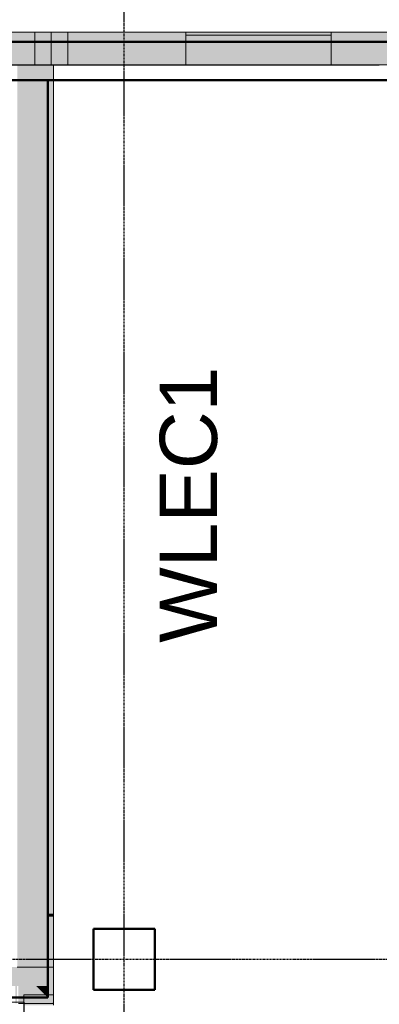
# Model space of a CAD drawing. Header units: inches. Extents: x -4126 to -1814, y 9773 to 12338.
# Tile 101 of 113: x -2528 to -2433, y 11835 to 12093. Entities that reach past the tile are written whole.
import ezdxf

# ---------------------------------------------------------------- set-up
doc = ezdxf.new("R2010")
doc.units = ezdxf.units.IN
doc.header["$MEASUREMENT"] = 0
doc.linetypes.add('Grid Line 1_2_', pattern=[0.875, 0.5, -0.125, 0.125, -0.125])
for name, color, linetype, lineweight in [('A-WALL', 113, 'Continuous', 13), ('I-WALL', 2, 'Continuous', 13), ('S-COLS', 52, 'Continuous', 9), ('S-FNDN', 32, 'Continuous', 13), ('S-GRID', 1, 'Continuous', 9)]:
    doc.layers.add(name, color=color, linetype=linetype, lineweight=lineweight)
doc.layers.add('LOAD_HATCH', color=8, linetype='Continuous')
doc.layers.add('loads', color=1, linetype='Continuous')
doc.styles.add('Arial', font='Arial.ttf', dxfattribs={"height": 18})

# ---------------------------------------------------------------- blocks, each defined once
blk = doc.blocks.new('CTR - 1st Phase - Shell_rvt-1-FRAMING PLAN - 1ST FLOOR')
at = {"layer": 'A-WALL', "lineweight": 5, "transparency": 33554585}
h = blk.add_hatch(color=13, dxfattribs=at)
h.paths.add_polyline_path([(-2641.24, 12087.19), (-2640.32, 12087.19), (-2640.32, 12089.69), (-2641.24, 12089.69)], flags=0)
h.paths.add_polyline_path([(-2519.41, 12087.19), (-2519.41, 12089.69), (-2632.32, 12089.69), (-2632.32, 12087.19), (-2586.24, 12087.19)], flags=0)
h = blk.add_hatch(color=13, dxfattribs=at)
h.paths.add_polyline_path([(-2138.91, 12087.19), (-2105.45, 12087.19), (-2105.45, 12089.69), (-2138.91, 12089.69), (-2138.91, 12087.59)], flags=0)
h.paths.add_polyline_path([(-2484.14, 12087.19), (-2484.14, 12089.69), (-2519.41, 12089.69), (-2519.41, 12087.19)], flags=0)
h.paths.add_polyline_path([(-2176.94, 12087.19), (-2176.94, 12089.69), (-2273.31, 12089.69), (-2273.31, 12087.19), (-2181.03, 12087.19)], flags=0)
h.paths.add_polyline_path([(-2446.11, 12087.19), (-2407.34, 12087.19), (-2407.34, 12089.69), (-2446.11, 12089.69)], flags=0)
h.paths.add_polyline_path([(-2369.31, 12087.19), (-2348.79, 12087.19), (-2348.79, 12089.69), (-2369.31, 12089.69)], flags=0)
h.paths.add_polyline_path([(-2312.66, 12087.19), (-2311.34, 12087.19), (-2311.34, 12089.69), (-2312.66, 12089.69)], flags=0)
for points in [[(-2446.11, 12087.19), (-2446.11, 12089.69), (-2484.14, 12089.69), (-2484.14, 12087.19), (-2451.17, 12087.19)], [(-2632.32, 12081.06), (-2528.32, 12081.06), (-2528.32, 12081.19), (-2519.41, 12081.19), (-2519.41, 12087.19), (-2641.24, 12087.19), (-2641.24, 12081.69), (-2632.32, 12081.69)], [(-2481.34, 12081.19), (-2446.11, 12081.19), (-2446.11, 12087.19), (-2484.14, 12087.19), (-2484.14, 12081.19), (-2481.38, 12081.19)], [(-2519.41, 12081.06), (-2518.82, 12081.06), (-2518.82, 12081.19), (-2519.41, 12081.19)], [(-2481.42, 12081.06), (-2480.96, 12081.06), (-2480.96, 12081.19), (-2481.8, 12081.19), (-2481.8, 12081.06)]]:
    blk.add_hatch(color=13, dxfattribs=at).paths.add_polyline_path(points, flags=0)
h = blk.add_hatch(color=13, dxfattribs=at)
h.paths.add_polyline_path([(-2138.91, 12081.06), (-2105.45, 12081.06), (-2105.45, 12087.19), (-2138.91, 12087.19), (-2138.91, 12082.68)], flags=0)
h.paths.add_polyline_path([(-2185.32, 12081.06), (-2185.32, 12082.68), (-2176.94, 12082.68), (-2176.94, 12087.19), (-2273.31, 12087.19), (-2273.31, 12081.19), (-2194.09, 12081.19), (-2194.09, 12081.06)], flags=0)
h.paths.add_polyline_path([(-2433.5, 12081.19), (-2407.34, 12081.19), (-2407.34, 12087.19), (-2446.11, 12087.19), (-2446.11, 12081.19), (-2433.54, 12081.19)], flags=0)
h.paths.add_polyline_path([(-2519.41, 12081.19), (-2484.14, 12081.19), (-2484.14, 12087.19), (-2519.41, 12087.19), (-2519.41, 12084.16)], flags=0)
h.paths.add_polyline_path([(-2349.87, 12081.19), (-2348.79, 12081.19), (-2348.79, 12087.19), (-2369.31, 12087.19), (-2369.31, 12081.19), (-2351.26, 12081.19)], flags=0)
h.paths.add_polyline_path([(-2312.66, 12081.19), (-2311.34, 12081.19), (-2311.34, 12087.19), (-2312.66, 12087.19), (-2312.66, 12085.26)], flags=0)
h = blk.add_hatch(color=13, dxfattribs=at)
h.paths.add_polyline_path([(-2348.79, 12081.06), (-2348.79, 12081.19), (-2369.31, 12081.19), (-2369.31, 12081.06), (-2349.87, 12081.06)], flags=0)
h.paths.add_polyline_path([(-2484.14, 12081.06), (-2484.14, 12081.19), (-2518.82, 12081.19), (-2518.82, 12081.06)], flags=0)
h.paths.add_polyline_path([(-2194.5, 12081.06), (-2194.5, 12081.19), (-2194.93, 12081.19), (-2194.93, 12081.06)], flags=0)
h.paths.add_polyline_path([(-2446.11, 12081.06), (-2434.74, 12081.06), (-2434.74, 12081.19), (-2446.11, 12081.19)], flags=0)
h.paths.add_polyline_path([(-2195.33, 12081.06), (-2195.33, 12081.19), (-2240.73, 12081.19), (-2240.73, 12081.06)], flags=0)
h.paths.add_polyline_path([(-2434.34, 12081.06), (-2433.91, 12081.06), (-2433.91, 12081.19), (-2434.34, 12081.19)], flags=0)
h.paths.add_polyline_path([(-2241.12, 12081.06), (-2241.12, 12081.19), (-2241.55, 12081.19), (-2241.55, 12081.06)], flags=0)
h.paths.add_polyline_path([(-2433.08, 12081.06), (-2432.65, 12081.06), (-2432.65, 12081.19), (-2433.08, 12081.19)], flags=0)
h.paths.add_polyline_path([(-2242.39, 12081.06), (-2242.39, 12081.19), (-2242.82, 12081.19), (-2242.82, 12081.06)], flags=0)
h.paths.add_polyline_path([(-2432.26, 12081.06), (-2407.34, 12081.06), (-2407.34, 12081.19), (-2432.26, 12081.19)], flags=0)
h.paths.add_polyline_path([(-2243.21, 12081.06), (-2243.21, 12081.19), (-2273.31, 12081.19), (-2273.31, 12081.06)], flags=0)
h.paths.add_polyline_path([(-2312.66, 12081.06), (-2311.34, 12081.1), (-2311.34, 12081.19), (-2312.66, 12081.19)], flags=0)
h = blk.add_hatch(color=13, dxfattribs=at)
h.paths.add_polyline_path([(-2480.96, 12081.06), (-2480.53, 12081.06), (-2480.53, 12081.19), (-2480.96, 12081.19)], flags=0)
h.paths.add_polyline_path([(-2484.14, 12081.06), (-2482.62, 12081.06), (-2482.62, 12081.19), (-2484.14, 12081.19)], flags=0)
h.paths.add_polyline_path([(-2446.11, 12081.06), (-2446.11, 12081.19), (-2480.14, 12081.19), (-2480.14, 12081.06), (-2451.17, 12081.06)], flags=0)
h.paths.add_polyline_path([(-2481.8, 12081.06), (-2481.8, 12081.19), (-2482.23, 12081.19), (-2482.23, 12081.06)], flags=0)
h = blk.add_hatch(color=13, dxfattribs=at)
h.paths.add_polyline_path([(-2480.14, 12081.06), (-2480.14, 12081.19), (-2480.53, 12081.19), (-2480.53, 12081.06)], flags=0)
h.paths.add_polyline_path([(-2482.62, 12081.06), (-2482.23, 12081.06), (-2482.23, 12081.19), (-2482.62, 12081.19)], flags=0)
h = blk.add_hatch(color=13, dxfattribs=at)
h.paths.add_polyline_path([(-2243.21, 12081.06), (-2242.82, 12081.06), (-2242.82, 12081.19), (-2243.21, 12081.19)], flags=0)
h.paths.add_polyline_path([(-2240.73, 12081.06), (-2240.73, 12081.19), (-2241.12, 12081.19), (-2241.12, 12081.06)], flags=0)
h.paths.add_polyline_path([(-2434.74, 12081.06), (-2434.34, 12081.06), (-2434.34, 12081.19), (-2434.74, 12081.19)], flags=0)
h.paths.add_polyline_path([(-2194.93, 12081.06), (-2194.93, 12081.19), (-2195.33, 12081.19), (-2195.33, 12081.06)], flags=0)
h.paths.add_polyline_path([(-2432.65, 12081.06), (-2432.26, 12081.06), (-2432.26, 12081.19), (-2432.65, 12081.19)], flags=0)
h = blk.add_hatch(color=13, dxfattribs=at)
h.paths.add_polyline_path([(-2194.5, 12081.06), (-2194.09, 12081.06), (-2194.13, 12081.19), (-2194.5, 12081.19)], flags=0)
h.paths.add_polyline_path([(-2433.5, 12081.06), (-2433.08, 12081.06), (-2433.08, 12081.19), (-2433.91, 12081.19), (-2433.91, 12081.06), (-2433.54, 12081.06)], flags=0)
h.paths.add_polyline_path([(-2241.93, 12081.06), (-2241.55, 12081.06), (-2241.55, 12081.19), (-2242.39, 12081.19), (-2242.39, 12081.06), (-2241.97, 12081.06)], flags=0)
at = {"layer": 'A-WALL', "color": 253}
for p, q in [((-2519.41, 12089.69), (-2632.32, 12089.69)), ((-2348.79, 12089.69), (-2519.41, 12089.69)), ((-2519.41, 12089.69), (-2519.41, 12087.19)), ((-2482.62, 12081.06), (-2482.23, 12081.06)), ((-2482.23, 12081.06), (-2482.62, 12081.06)), ((-2481.8, 12081.06), (-2481.42, 12081.06)), ((-2481.42, 12081.06), (-2481.8, 12081.06)), ((-2481.34, 12081.06), (-2480.96, 12081.06)), ((-2480.96, 12081.06), (-2481.34, 12081.06)), ((-2480.53, 12081.06), (-2480.14, 12081.06)), ((-2480.14, 12081.06), (-2480.53, 12081.06)), ((-2434.34, 12081.06), (-2434.74, 12081.06)), ((-2433.54, 12081.06), (-2433.91, 12081.06))]:
    blk.add_line(p, q, dxfattribs=at)
at = {"layer": 'A-WALL', "color": 33}
for p, q in [((-2632.32, 12089.69), (-2523.72, 12089.69)), ((-2523.72, 12088.94), (-2523.72, 12089.69)), ((-2523.72, 12089.69), (-2523.72, 12087.19)), ((-2523.72, 12089.69), (-2519.41, 12089.69)), ((-2523.72, 12087.19), (-2523.72, 12088.94)), ((-2519.41, 12087.19), (-2519.41, 12089.69)), ((-2519.41, 12089.69), (-2515.1, 12089.69)), ((-2515.1, 12089.69), (-2484.14, 12089.69)), ((-2515.1, 12089.69), (-2515.1, 12087.19)), ((-2515.1, 12089.69), (-2515.1, 12087.19)), ((-2484.14, 12089.69), (-2446.11, 12089.69)), ((-2446.11, 12089.69), (-2484.14, 12089.69)), ((-2484.14, 12089.69), (-2484.14, 12087.19)), ((-2484.14, 12088.94), (-2484.14, 12089.69)), ((-2446.11, 12088.94), (-2484.14, 12088.94)), ((-2484.14, 12088.94), (-2446.11, 12088.94)), ((-2484.14, 12087.19), (-2484.14, 12088.94)), ((-2446.11, 12089.69), (-2407.34, 12089.69)), ((-2446.11, 12088.94), (-2446.11, 12089.69)), ((-2446.11, 12087.19), (-2446.11, 12089.69)), ((-2446.11, 12088.94), (-2446.11, 12087.19)), ((-2523.72, 12081.19), (-2523.72, 12087.19)), ((-2523.72, 12087.19), (-2523.72, 12081.19)), ((-2519.41, 12081.19), (-2519.41, 12087.19)), ((-2515.1, 12087.19), (-2515.1, 12081.19)), ((-2515.1, 12087.19), (-2515.1, 12081.19)), ((-2484.14, 12087.19), (-2484.14, 12081.19)), ((-2484.14, 12081.19), (-2484.14, 12087.19)), ((-2446.11, 12087.19), (-2446.11, 12081.19)), ((-2446.11, 12081.19), (-2446.11, 12087.19)), ((-2519.41, 12081.06), (-2519.41, 12081.19)), ((-2515.1, 12081.19), (-2515.1, 12081.06)), ((-2515.1, 12081.19), (-2515.1, 12081.06)), ((-2484.14, 12081.19), (-2484.14, 12081.06)), ((-2484.14, 12081.06), (-2484.14, 12081.19)), ((-2446.11, 12081.19), (-2446.11, 12081.06)), ((-2446.11, 12081.06), (-2446.11, 12081.19)), ((-2519.41, 12081.06), (-2520.32, 12081.06)), ((-2518.83, 12081.06), (-2519.41, 12081.06)), ((-2515.1, 12081.06), (-2518.83, 12081.06)), ((-2484.14, 12081.06), (-2515.1, 12081.06)), ((-2484.14, 12081.06), (-2482.62, 12081.06)), ((-2482.62, 12081.06), (-2484.14, 12081.06)), ((-2482.23, 12081.06), (-2482.62, 12081.06)), ((-2482.23, 12081.06), (-2481.8, 12081.06)), ((-2481.8, 12081.06), (-2482.23, 12081.06)), ((-2481.42, 12081.06), (-2481.8, 12081.06)), ((-2480.96, 12081.06), (-2481.34, 12081.06)), ((-2480.96, 12081.06), (-2480.53, 12081.06)), ((-2480.53, 12081.06), (-2480.96, 12081.06)), ((-2480.14, 12081.06), (-2480.53, 12081.06)), ((-2480.14, 12081.06), (-2446.11, 12081.06)), ((-2446.11, 12081.06), (-2480.14, 12081.06)), ((-2434.74, 12081.06), (-2446.11, 12081.06)), ((-2433.91, 12081.06), (-2434.34, 12081.06))]:
    blk.add_line(p, q, dxfattribs=at)
at = {"layer": 'A-WALL', "color": 23}
for p, q in [((-2484.14, 12089.69), (-2446.11, 12089.69)), ((-2523.72, 12081.06), (-2523.72, 12081.19)), ((-2523.72, 12081.19), (-2523.72, 12081.06)), ((-2523.72, 12081.06), (-2528.32, 12081.06)), ((-2520.32, 12081.06), (-2523.72, 12081.06)), ((-2482.62, 12081.06), (-2484.14, 12081.06)), ((-2481.8, 12081.06), (-2482.23, 12081.06)), ((-2480.53, 12081.06), (-2480.96, 12081.06)), ((-2446.11, 12081.06), (-2480.14, 12081.06))]:
    blk.add_line(p, q, dxfattribs=at)
at = {"layer": 'A-WALL', "color": 9}
for p, q in [((-2519.41, 12087.19), (-2519.41, 12081.19)), ((-2519.41, 12081.19), (-2519.41, 12081.06)), ((-2640.32, 12081.06), (-2520.32, 12081.06)), ((-2520.32, 12081.06), (-2519.41, 12081.06)), ((-2519.41, 12081.06), (-2482.62, 12081.06)), ((-2482.62, 12081.06), (-2482.23, 12081.06)), ((-2482.23, 12081.06), (-2481.42, 12081.06)), ((-2481.34, 12081.06), (-2480.53, 12081.06)), ((-2480.53, 12081.06), (-2480.14, 12081.06)), ((-2480.14, 12081.06), (-2434.74, 12081.06)), ((-2434.74, 12081.06), (-2434.34, 12081.06)), ((-2434.34, 12081.06), (-2433.54, 12081.06))]:
    blk.add_line(p, q, dxfattribs=at)
blk = doc.blocks.new('CTR - 1st Phase - Common Walls_rvt-1-FRAMING PLAN - 1ST FLOOR')
at = {"layer": 'I-WALL', "lineweight": 5, "transparency": 33554585}
for points in [[(-2520.32, 11837.19), (-2521.07, 11837.94), (-2526.57, 11837.94), (-2526.57, 11837.19)], [(-2519.11, 11835.98), (-2518.82, 11835.98), (-2518.82, 11837.94), (-2520.32, 11837.94), (-2520.32, 11837.19), (-2526.57, 11837.19), (-2526.57, 11835.98), (-2520.32, 11835.98)], [(-2520.32, 11837.19), (-2520.32, 11837.94), (-2521.07, 11837.94)], [(-2518.82, 11835.69), (-2519.11, 11835.98), (-2526.57, 11835.98), (-2526.57, 11835.69)], [(-2518.82, 11835.19), (-2518.82, 11835.69), (-2526.57, 11835.69), (-2526.57, 11835.19)], [(-2518.82, 11835.69), (-2518.82, 11835.98), (-2519.11, 11835.98)]]:
    blk.add_hatch(color=8, dxfattribs=at).paths.add_polyline_path(points, flags=0)
at = {"layer": 'I-WALL', "color": 9}
for p, q in [((-2526.57, 11837.94), (-2526.57, 11837.19)), ((-2526.57, 11837.94), (-2520.32, 11837.94)), ((-2526.57, 11837.19), (-2526.57, 11835.19)), ((-2520.32, 11837.94), (-2518.82, 11837.94)), ((-2518.82, 11835.19), (-2518.82, 11837.94))]:
    blk.add_line(p, q, dxfattribs=at)
at = {"layer": 'I-WALL', "color": 253}
for p, q in [((-2526.57, 11837.19), (-2526.57, 11837.94)), ((-2521.07, 11837.94), (-2526.57, 11837.94)), ((-2526.57, 11835.98), (-2526.57, 11837.19)), ((-2520.32, 11837.94), (-2521.07, 11837.94)), ((-2518.82, 11837.94), (-2520.32, 11837.94)), ((-2518.82, 11837.94), (-2518.82, 11835.98)), ((-2526.57, 11835.69), (-2526.57, 11835.98)), ((-2526.57, 11835.19), (-2526.57, 11835.69)), ((-2518.82, 11835.98), (-2518.82, 11835.69)), ((-2518.82, 11835.69), (-2518.82, 11835.19))]:
    blk.add_line(p, q, dxfattribs=at)
blk = doc.blocks.new('CTR - 1st Phase -Stairs _ Elevators_rvt-1-FRAMING PLAN - 1ST FLOOR')
at = {"layer": 'I-WALL', "lineweight": 5, "transparency": 33554585}
for points in [[(-2520.32, 12081.06), (-2520.32, 12081.19), (-2528.32, 12081.19), (-2528.32, 12081.06)], [(-2519.41, 12081.06), (-2519.41, 12081.19), (-2520.32, 12081.19), (-2520.32, 12081.06)], [(-2520.32, 11859.19), (-2520.32, 12081.06), (-2528.32, 12081.06), (-2528.32, 11859.19), (-2520.75, 11859.19)], [(-2519.41, 12077.19), (-2518.82, 12077.19), (-2518.83, 12081.06), (-2520.32, 12081.06), (-2520.32, 12077.19)], [(-2520.32, 11859.19), (-2518.82, 11859.19), (-2518.82, 12077.19), (-2520.32, 12077.19), (-2520.32, 11907.56)], [(-2520.32, 11858.4), (-2520.32, 11859.19), (-2528.32, 11859.19), (-2528.32, 11858.4), (-2520.64, 11858.4)], [(-2528.32, 11845.19), (-2520.32, 11845.19), (-2520.32, 11858.4), (-2528.32, 11858.4)], [(-2518.82, 11858.4), (-2518.82, 11859.19), (-2520.32, 11859.19), (-2520.32, 11858.4)], [(-2518.82, 11854.19), (-2518.82, 11858.4), (-2520.32, 11858.4), (-2520.32, 11854.19), (-2520.06, 11854.19)], [(-2518.82, 11845.19), (-2518.82, 11854.19), (-2520.32, 11854.19), (-2520.32, 11845.19)], [(-2518.82, 11840.19), (-2518.82, 11845.19), (-2520.32, 11845.19), (-2520.32, 11840.19)], [(-2520.32, 11837.94), (-2520.32, 11840.19), (-2523.32, 11840.19), (-2521.07, 11837.94)]]:
    blk.add_hatch(color=8, dxfattribs=at).paths.add_polyline_path(points, flags=0)
h = blk.add_hatch(color=8, dxfattribs=at)
h.paths.add_polyline_path([(-2625.02, 11840.19), (-2624.32, 11840.19), (-2624.32, 11845.19), (-2632.32, 11845.19), (-2636.32, 11841.19), (-2636.32, 11840.19), (-2625.07, 11840.19)], flags=0)
h.paths.add_polyline_path([(-2577.14, 11840.19), (-2523.32, 11840.19), (-2528.32, 11845.19), (-2584.32, 11845.19), (-2584.32, 11840.19), (-2577.18, 11840.19)], flags=0)
h = blk.add_hatch(color=8, dxfattribs=at)
h.paths.add_polyline_path([(-2523.32, 11840.19), (-2520.32, 11840.19), (-2520.32, 11845.19), (-2528.32, 11845.19), (-2528.02, 11844.89)], flags=0)
h.paths.add_polyline_path([(-2636.32, 11841.19), (-2632.32, 11845.19), (-2636.32, 11845.19)], flags=0)
h = blk.add_hatch(color=8, dxfattribs=at)
h.paths.add_polyline_path([(-2632.45, 11835.98), (-2626.26, 11835.98), (-2626.26, 11837.19), (-2632.45, 11837.19), (-2632.45, 11836.36)], flags=0)
h.paths.add_polyline_path([(-2528.41, 11835.98), (-2528.41, 11837.19), (-2528.84, 11837.19), (-2528.84, 11835.98)], flags=0)
h.paths.add_polyline_path([(-2526.57, 11835.98), (-2526.57, 11837.19), (-2528.02, 11837.19), (-2528.02, 11835.98)], flags=0)
h.paths.add_polyline_path([(-2625.44, 11835.98), (-2625.44, 11837.19), (-2625.87, 11837.19), (-2625.87, 11835.98)], flags=0)
h.paths.add_polyline_path([(-2640.32, 11835.98), (-2640.2, 11835.98), (-2640.2, 11837.19), (-2640.32, 11837.19)], flags=0)
h.paths.add_polyline_path([(-2624.61, 11835.98), (-2624.32, 11835.98), (-2624.32, 11837.19), (-2624.61, 11837.19), (-2624.61, 11837.02)], flags=0)
h.paths.add_polyline_path([(-2584.32, 11835.98), (-2578.38, 11835.98), (-2578.38, 11837.19), (-2584.32, 11837.19)], flags=0)
h.paths.add_polyline_path([(-2529.68, 11835.98), (-2529.68, 11837.19), (-2530.11, 11837.19), (-2530.11, 11835.98)], flags=0)
h.paths.add_polyline_path([(-2530.5, 11835.98), (-2530.5, 11837.19), (-2575.9, 11837.19), (-2575.9, 11835.98)], flags=0)
h.paths.add_polyline_path([(-2577.99, 11835.98), (-2577.56, 11835.98), (-2577.56, 11837.19), (-2577.99, 11837.19)], flags=0)
h.paths.add_polyline_path([(-2576.3, 11835.98), (-2576.3, 11837.19), (-2576.73, 11837.19), (-2576.73, 11835.98)], flags=0)
h.paths.add_polyline_path([(-2518.82, 11837.94), (-2518.82, 11840.19), (-2520.32, 11840.19), (-2520.32, 11837.94)], flags=0)
h = blk.add_hatch(color=8, dxfattribs=at)
h.paths.add_polyline_path([(-2624.32, 11837.19), (-2624.32, 11840.19), (-2624.61, 11840.19), (-2624.61, 11837.19)], flags=0)
h.paths.add_polyline_path([(-2528.41, 11837.19), (-2528.41, 11840.19), (-2528.84, 11840.19), (-2528.84, 11837.19)], flags=0)
h.paths.add_polyline_path([(-2632.32, 11837.19), (-2626.26, 11837.19), (-2626.26, 11840.19), (-2636.32, 11840.19), (-2636.32, 11837.94), (-2632.45, 11837.94), (-2632.45, 11837.19)], flags=0)
h.paths.add_polyline_path([(-2526.57, 11837.19), (-2526.57, 11837.94), (-2521.07, 11837.94), (-2523.32, 11840.19), (-2528.02, 11840.19), (-2528.02, 11837.19)], flags=0)
h.paths.add_polyline_path([(-2575.9, 11837.19), (-2530.5, 11837.19), (-2530.5, 11840.19), (-2575.9, 11840.19)], flags=0)
h.paths.add_polyline_path([(-2625.87, 11837.19), (-2625.44, 11837.19), (-2625.44, 11840.19), (-2625.87, 11840.19)], flags=0)
h.paths.add_polyline_path([(-2576.3, 11837.19), (-2576.3, 11840.19), (-2576.73, 11840.19), (-2576.73, 11837.19)], flags=0)
h.paths.add_polyline_path([(-2584.32, 11837.19), (-2578.38, 11837.19), (-2578.38, 11840.19), (-2584.32, 11840.19)], flags=0)
h.paths.add_polyline_path([(-2577.99, 11837.19), (-2577.56, 11837.19), (-2577.56, 11840.19), (-2577.99, 11840.19)], flags=0)
h.paths.add_polyline_path([(-2529.68, 11837.19), (-2529.68, 11840.19), (-2530.11, 11840.19), (-2530.11, 11837.19)], flags=0)
h = blk.add_hatch(color=8, dxfattribs=at)
h.paths.add_polyline_path([(-2577.56, 11835.69), (-2577.56, 11835.98), (-2577.99, 11835.98), (-2577.99, 11835.69)], flags=0)
h.paths.add_polyline_path([(-2528.41, 11835.69), (-2528.41, 11835.98), (-2528.84, 11835.98), (-2528.84, 11835.69)], flags=0)
h.paths.add_polyline_path([(-2578.38, 11835.69), (-2578.38, 11835.98), (-2584.32, 11835.98), (-2584.32, 11835.69)], flags=0)
h.paths.add_polyline_path([(-2526.57, 11835.69), (-2526.57, 11835.98), (-2528.02, 11835.98), (-2528.02, 11835.69)], flags=0)
h.paths.add_polyline_path([(-2624.32, 11835.69), (-2624.32, 11835.98), (-2624.61, 11835.98), (-2624.61, 11835.69)], flags=0)
h.paths.add_polyline_path([(-2576.73, 11835.69), (-2576.3, 11835.69), (-2576.3, 11835.98), (-2576.73, 11835.98)], flags=0)
h.paths.add_polyline_path([(-2529.68, 11835.69), (-2529.68, 11835.98), (-2530.11, 11835.98), (-2530.11, 11835.69)], flags=0)
h.paths.add_polyline_path([(-2575.9, 11835.69), (-2530.5, 11835.69), (-2530.5, 11835.98), (-2575.9, 11835.98)], flags=0)
h.paths.add_polyline_path([(-2626.26, 11835.69), (-2626.26, 11835.98), (-2632.45, 11835.98), (-2632.45, 11835.69)], flags=0)
h.paths.add_polyline_path([(-2640.2, 11835.69), (-2640.2, 11835.98), (-2640.32, 11835.98), (-2640.32, 11835.69)], flags=0)
h.paths.add_polyline_path([(-2625.44, 11835.69), (-2625.44, 11835.98), (-2625.87, 11835.98), (-2625.87, 11835.69)], flags=0)
at = {"layer": 'I-WALL', "color": 33}
for p, q in [((-2528.32, 12081.19), (-2520.32, 12081.19)), ((-2520.32, 12081.19), (-2519.41, 12081.19)), ((-2518.82, 12081.19), (-2520.32, 12081.19)), ((-2518.82, 12081.19), (-2518.82, 12081.06))]:
    blk.add_line(p, q, dxfattribs=at)
at = {"layer": 'I-WALL', "color": 23}
blk.add_line((-2520.32, 12081.19), (-2528.32, 12081.19), dxfattribs=at)
at = {"layer": 'I-WALL', "color": 9}
for p, q in [((-2519.41, 12081.19), (-2518.82, 12081.19)), ((-2518.82, 12077.19), (-2518.82, 12081.19)), ((-2518.82, 11859.19), (-2518.82, 12077.19)), ((-2518.82, 11854.19), (-2518.82, 11859.19)), ((-2518.82, 11845.19), (-2518.82, 11854.19)), ((-2518.82, 11845.19), (-2518.82, 11840.19)), ((-2518.82, 11840.19), (-2518.82, 11835.69)), ((-2528.02, 11835.69), (-2518.82, 11835.69))]:
    blk.add_line(p, q, dxfattribs=at)
at = {"layer": 'I-WALL', "color": 253}
for p, q in [((-2518.82, 12081.06), (-2518.82, 12077.19)), ((-2518.82, 12077.19), (-2518.82, 11859.19)), ((-2518.82, 11859.19), (-2518.82, 11858.4)), ((-2518.82, 11858.4), (-2518.82, 11854.19)), ((-2518.82, 11854.19), (-2518.82, 11845.19)), ((-2528.32, 11845.19), (-2520.32, 11845.19)), ((-2528.32, 11845.19), (-2520.32, 11845.19)), ((-2520.32, 11845.19), (-2518.82, 11845.19)), ((-2520.32, 11845.19), (-2518.82, 11845.19)), ((-2518.82, 11840.19), (-2518.82, 11845.19)), ((-2518.82, 11837.94), (-2518.82, 11840.19)), ((-2518.82, 11835.98), (-2518.82, 11837.94)), ((-2526.57, 11835.69), (-2528.02, 11835.69)), ((-2518.82, 11835.69), (-2526.57, 11835.69)), ((-2518.82, 11835.69), (-2518.82, 11835.98))]:
    blk.add_line(p, q, dxfattribs=at)
blk = doc.blocks.new('034100 - Precast Structural Concrete - Column - Corbels - 16_x16_-V1-FRAMING PLAN - 1ST FLOOR')
at = {"layer": 'S-COLS'}
for p, q in [((-8.91, 8.98), (-8.98, 8.98)), ((-8.98, 8.98), (-8.98, -7.02)), ((6.94, 8.98), (-8.91, 8.98)), ((7.02, 8.98), (6.94, 8.98)), ((7.02, -7.02), (7.02, 8.98)), ((-8.98, -7.02), (-8.91, -7.02)), ((-8.91, -7.02), (6.94, -7.02)), ((6.94, -7.02), (7.02, -7.02))]:
    blk.add_line(p, q, dxfattribs=at)
at = {"layer": 'S-COLS', "lineweight": 50}
for p, q in [((-8.98, -7.02), (-8.98, 8.98)), ((-8.98, 8.98), (-8.91, 8.98)), ((-8.91, 8.98), (6.94, 8.98)), ((6.94, 8.98), (7.02, 8.98)), ((7.02, 8.98), (7.02, -7.02)), ((-8.91, -7.02), (-8.98, -7.02)), ((6.94, -7.02), (-8.91, -7.02)), ((7.02, -7.02), (6.94, -7.02))]:
    blk.add_line(p, q, dxfattribs=at)

msp = doc.modelspace()

# ---------------------------------------------------------------- hatches: boundary and pattern name
at = {"layer": 'LOAD_HATCH'}
h = msp.add_hatch(dxfattribs=at)
h.set_pattern_fill('ANSI34', color=256, scale=50, angle=45, style=0)
h.paths.add_polyline_path([(-2706.074, 11717.614), (-2704.324, 12077.189), (-2636.324, 12077.189), (-2636.324, 11907.189), (-2636.324, 11837.189), (-2526.574, 11835.977), (-2525.949, 11722.014)])

# ---------------------------------------------------------------- linework, layer by layer
at = {"layer": 'A-WALL', "lineweight": 50}
for p, q in [((-2520.324, 12077.189), (-2520.324, 11837.189)), ((-2520.324, 11837.189), (-2640.324, 11837.189))]:
    msp.add_line(p, q, dxfattribs=at)
at = {"layer": 'LOAD_HATCH'}
msp.add_lwpolyline([(-2704.324, 12077.189), (-2636.324, 12077.189), (-2636.324, 11907.189), (-2636.324, 11837.189), (-2526.574, 11835.977), (-2525.949, 11722.014), (-2706.074, 11717.614)], close=True, dxfattribs=at)
at = {"layer": 'S-FNDN', "lineweight": 50}
for p, q in [((-3829.324, 12087.189), (-1943.324, 12087.189)), ((-1953.324, 12077.189), (-3819.324, 12077.189))]:
    msp.add_line(p, q, dxfattribs=at)
at = {"layer": 'S-FNDN'}
msp.add_line((-3823.324, 12081.189), (-2186.324, 12081.189), dxfattribs=at)
at = {"layer": 'S-GRID', "linetype": 'Grid Line 1_2_', "lineweight": 30}
for p, q in [((-2500.324, 9772.61), (-2500.324, 12288.555)), ((-1814.206, 11847.189), (-4076.95, 11847.189))]:
    msp.add_line(p, q, dxfattribs=at)

# ---------------------------------------------------------------- block references
at = {"lineweight": 5}
for name in ['CTR - 1st Phase - Shell_rvt-1-FRAMING PLAN - 1ST FLOOR', 'CTR - 1st Phase -Stairs _ Elevators_rvt-1-FRAMING PLAN - 1ST FLOOR', 'CTR - 1st Phase - Common Walls_rvt-1-FRAMING PLAN - 1ST FLOOR']:
    msp.add_blockref(name, (0, 0), dxfattribs=at)
at = {"layer": 'S-COLS'}
msp.add_blockref('034100 - Precast Structural Concrete - Column - Corbels - 16_x16_-V1-FRAMING PLAN - 1ST FLOOR', (-2499.339, 11846.205), dxfattribs=at)

# ---------------------------------------------------------------- texts
at = {"layer": 'loads', "insert": (-2491, 11930), "char_height": 15, "width": 29.92125, "attachment_point": 1, "rotation": 90, "style": 'Arial'}
msp.add_mtext('WLEC1', dxfattribs=at)

doc.saveas('drawing.dxf')
